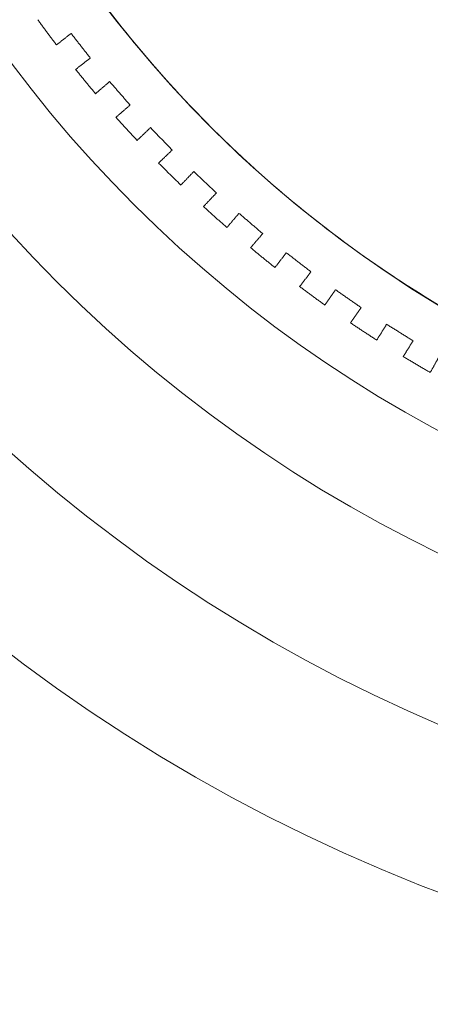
# Model space of a CAD drawing. Header units: millimetres. Extents: x -13921 to -12971, y -5231 to -4681.
# Tile 2 of 16: x -13811 to -13745, y -5231 to -5073. Entities that reach past the tile are written whole.
import ezdxf

# ---------------------------------------------------------------- set-up
doc = ezdxf.new("R2010")
doc.units = ezdxf.units.MM
doc.header["$MEASUREMENT"] = 0
doc.layers.add('Default', color=7, linetype='Continuous', lineweight=18, true_color=0x000000)

msp = doc.modelspace()

# ---------------------------------------------------------------- linework, layer by layer
at = {"layer": 'Default'}
for centre, radius in [((-13646.21, -4956.36, 411.21), 274.99), ((-13646.21, -4956.36, 417.21), 274.99), ((-13646.21, -4956.36, 414.21), 274.99), ((-13646.21, -4956.36, 404.71), 250), ((-13646.21, -4956.36, 398.21), 225), ((-13646.21, -4956.36, 398.21), 207.5), ((-13646.21, -4956.36, 392.4), 190), ((-13646.21, -4956.36, 395.3), 190), ((-13646.21, -4956.36, 398.21), 190), ((-13646.21, -4956.36, 417.21), 137.5)]:
    msp.add_arc(centre, radius, 90, 270, dxfattribs=at)
for points, weights, knots in [([(-13246.19, -4766.36, 23.11), (-13056.19, -4766.36, 23.11), (-13056.19, -4956.36, 23.11), (-13056.19, -5146.36, 23.11), (-13246.19, -5146.36, 23.11), (-13446.19, -5146.36, 23.11), (-13646.19, -5146.36, 23.11), (-13836.19, -5146.36, 23.11), (-13836.19, -4956.36, 23.11), (-13836.19, -4766.36, 23.11), (-13646.19, -4766.36, 23.11), (-13446.19, -4766.36, 23.11), (-13246.19, -4766.36, 23.11)], [1, 0.707106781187, 1, 0.707106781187, 1, 1, 1, 0.707106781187, 1, 0.707106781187, 1, 1, 1], [-2056.637061, -2056.637061, -2056.637061, -1742.477796, -1742.477796, -1428.318531, -1428.318531, -1028.318531, -1028.318531, -714.159265, -714.159265, -400, -400, 0, 0, 0]), ([(-13246.19, -4766.36, 398.12), (-13056.19, -4766.36, 398.12), (-13056.19, -4956.36, 398.12), (-13056.19, -5146.36, 398.12), (-13246.19, -5146.36, 398.12), (-13446.19, -5146.36, 398.12), (-13646.19, -5146.36, 398.12), (-13836.19, -5146.36, 398.12), (-13836.19, -4956.36, 398.12), (-13836.19, -4766.36, 398.12), (-13646.19, -4766.36, 398.12), (-13446.19, -4766.36, 398.12), (-13246.19, -4766.36, 398.12)], [1, 0.707106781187, 1, 0.707106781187, 1, 1, 1, 0.707106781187, 1, 0.707106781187, 1, 1, 1], [-2056.637061, -2056.637061, -2056.637061, -1742.477796, -1742.477796, -1428.318531, -1428.318531, -1028.318531, -1028.318531, -714.159265, -714.159265, -400, -400, 0, 0, 0]), ([(-13246.19, -4766.36, 210.61), (-13446.19, -4766.36, 210.61), (-13646.19, -4766.36, 210.61), (-13836.19, -4766.36, 210.61), (-13836.19, -4956.36, 210.61), (-13836.19, -5146.36, 210.61), (-13646.19, -5146.36, 210.61), (-13446.19, -5146.36, 210.61), (-13246.19, -5146.36, 210.61), (-13056.19, -5146.36, 210.61), (-13056.19, -4956.36, 210.61), (-13056.19, -4766.36, 210.61), (-13246.19, -4766.36, 210.61)], [1, 1, 1, 0.707106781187, 1, 0.707106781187, 1, 1, 1, 0.707106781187, 1, 0.707106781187, 1], [0, 0, 0, 400, 400, 714.159265, 714.159265, 1028.318531, 1028.318531, 1428.318531, 1428.318531, 1742.477796, 1742.477796, 2056.637061, 2056.637061, 2056.637061]), ([(-13646.19, -4766.36, 13.17), (-13836.19, -4766.36, 13.17), (-13836.19, -4956.36, 13.17), (-13836.19, -5146.36, 13.17), (-13646.19, -5146.36, 13.17)], [1, 0.707106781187, 1, 0.707106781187, 1], [400, 400, 400, 714.159265, 714.159265, 1028.318531, 1028.318531, 1028.318531]), ([(-13646.19, -4766.36, 28.17), (-13836.19, -4766.36, 28.17), (-13836.19, -4956.36, 28.17), (-13836.19, -5146.36, 28.17), (-13646.19, -5146.36, 28.17)], [1, 0.707106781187, 1, 0.707106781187, 1], [400, 400, 400, 714.159265, 714.159265, 1028.318531, 1028.318531, 1028.318531])]:
    msp.add_rational_spline(points, weights, degree=2, knots=knots, dxfattribs=at)
for points, weights in [([(-13808.38, -5073.38, 23.11), (-13806.91, -5075.42, 23.11), (-13805.39, -5077.42, 23.11)], [0.859066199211, 0.85819888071, 0.857468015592]), ([(-13808.38, -5073.38, 398.12), (-13806.91, -5075.42, 398.12), (-13805.39, -5077.42, 398.12)], [0.859066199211, 0.85819888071, 0.857468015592]), ([(-13805.39, -5077.42, 210.61), (-13806.91, -5075.42, 210.61), (-13808.38, -5073.38, 210.61)], [0.857468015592, 0.85819888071, 0.859066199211]), ([(-13802.31, -5081.36, 23.11), (-13800.74, -5083.33, 23.11), (-13799.12, -5085.25, 23.11)], [0.856151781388, 0.855558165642, 0.855100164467]), ([(-13802.31, -5081.36, 398.12), (-13800.74, -5083.33, 398.12), (-13799.12, -5085.25, 398.12)], [0.856151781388, 0.855558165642, 0.855100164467]), ([(-13799.12, -5085.25, 210.61), (-13800.74, -5083.33, 210.61), (-13802.31, -5081.36, 210.61)], [0.855100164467, 0.855558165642, 0.856151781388]), ([(-13795.85, -5089.03, 23.11), (-13794.18, -5090.91, 23.11), (-13792.47, -5092.75, 23.11)], [0.854324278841, 0.85400153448, 0.853813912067]), ([(-13795.85, -5089.03, 398.12), (-13794.18, -5090.91, 398.12), (-13792.47, -5092.75, 398.12)], [0.854324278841, 0.85400153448, 0.853813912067]), ([(-13792.47, -5092.75, 210.61), (-13794.18, -5090.91, 210.61), (-13795.85, -5089.03, 210.61)], [0.853813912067, 0.85400153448, 0.854324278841]), ([(-13789.01, -5096.37, 23.11), (-13787.25, -5098.16, 23.11), (-13785.45, -5099.91, 23.11)], [0.853574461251, 0.853521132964, 0.853602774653]), ([(-13789.01, -5096.37, 398.12), (-13787.25, -5098.16, 398.12), (-13785.45, -5099.91, 398.12)], [0.853574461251, 0.853521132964, 0.853602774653]), ([(-13785.45, -5099.91, 210.61), (-13787.25, -5098.16, 210.61), (-13789.01, -5096.37, 210.61)], [0.853602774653, 0.853521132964, 0.853574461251]), ([(-13781.81, -5103.35, 23.11), (-13779.97, -5105.06, 23.11), (-13778.07, -5106.71, 23.11)], [0.853898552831, 0.85411454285, 0.854465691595]), ([(-13781.81, -5103.35, 398.12), (-13779.97, -5105.06, 398.12), (-13778.07, -5106.71, 398.12)], [0.853898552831, 0.85411454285, 0.854465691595]), ([(-13778.07, -5106.71, 210.61), (-13779.97, -5105.06, 210.61), (-13781.81, -5103.35, 210.61)], [0.854465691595, 0.85411454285, 0.853898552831]), ([(-13774.27, -5109.96, 23.11), (-13772.34, -5111.57, 23.11), (-13770.37, -5113.14, 23.11)], [0.855298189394, 0.855784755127, 0.856407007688]), ([(-13774.27, -5109.96, 398.12), (-13772.34, -5111.57, 398.12), (-13770.37, -5113.14, 398.12)], [0.855298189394, 0.855784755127, 0.856407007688]), ([(-13770.37, -5113.14, 210.61), (-13772.34, -5111.57, 210.61), (-13774.27, -5109.96, 210.61)], [0.856407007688, 0.855784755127, 0.855298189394]), ([(-13766.41, -5116.19, 23.11), (-13764.4, -5117.7, 23.11), (-13762.36, -5119.16, 23.11)], [0.857780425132, 0.858540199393, 0.859436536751]), ([(-13766.41, -5116.19, 398.12), (-13764.4, -5117.7, 398.12), (-13762.36, -5119.16, 398.12)], [0.857780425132, 0.858540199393, 0.859436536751]), ([(-13762.36, -5119.16, 210.61), (-13764.4, -5117.7, 210.61), (-13766.41, -5116.19, 210.61)], [0.859436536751, 0.858540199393, 0.857780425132]), ([(-13758.25, -5122.02, 23.11), (-13756.17, -5123.43, 23.11), (-13754.05, -5124.78, 23.11)], [0.861357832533, 0.862394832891, 0.863569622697]), ([(-13758.25, -5122.02, 398.12), (-13756.17, -5123.43, 398.12), (-13754.05, -5124.78, 398.12)], [0.861357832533, 0.862394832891, 0.863569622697]), ([(-13754.05, -5124.78, 210.61), (-13756.17, -5123.43, 210.61), (-13758.25, -5122.02, 210.61)], [0.863569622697, 0.862394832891, 0.861357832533]), ([(-13749.8, -5127.43, 23.11), (-13747.65, -5128.73, 23.11), (-13745.47, -5129.98, 23.11)], [0.866048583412, 0.867368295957, 0.868827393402]), ([(-13749.8, -5127.43, 398.12), (-13747.65, -5128.73, 398.12), (-13745.47, -5129.98, 398.12)], [0.866048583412, 0.867368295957, 0.868827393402]), ([(-13745.47, -5129.98, 210.61), (-13747.65, -5128.73, 210.61), (-13749.8, -5127.43, 210.61)], [0.868827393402, 0.867368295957, 0.866048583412])]:
    msp.add_rational_spline(points, weights, degree=2, dxfattribs=at)
for points in [[(-13805.39, -5077.42, 23.11), (-13804.21, -5076.5, 23.11), (-13803.04, -5075.58, 23.11)], [(-13805.39, -5077.42, 398.12), (-13804.21, -5076.5, 398.12), (-13803.04, -5075.58, 398.12)], [(-13803.04, -5075.58, 217.75), (-13804.21, -5076.5, 217.75), (-13805.39, -5077.42, 217.75)], [(-13805.01, -5077.12, 23.11), (-13805.01, -5077.12, 210.61), (-13805.01, -5077.12, 398.12)], [(-13803.04, -5075.58, 23.11), (-13801.5, -5077.56, 23.11), (-13799.96, -5079.53, 23.11)], [(-13803.04, -5075.58, 398.12), (-13801.5, -5077.56, 398.12), (-13799.96, -5079.53, 398.12)], [(-13803.04, -5075.58, 23.11), (-13803.04, -5075.58, 210.61), (-13803.04, -5075.58, 398.12)], [(-13799.96, -5079.53, 217.75), (-13801.5, -5077.56, 217.75), (-13803.04, -5075.58, 217.75)], [(-13805.39, -5077.42, 398.12), (-13805.39, -5077.42, 210.61), (-13805.39, -5077.42, 23.11)], [(-13801.5, -5077.56, 23.11), (-13801.5, -5077.56, 210.61), (-13801.5, -5077.56, 398.12)], [(-13799.96, -5079.53, 23.11), (-13801.14, -5080.44, 23.11), (-13802.31, -5081.36, 23.11)], [(-13799.96, -5079.53, 398.12), (-13801.14, -5080.44, 398.12), (-13802.31, -5081.36, 398.12)], [(-13802.31, -5081.36, 217.75), (-13801.14, -5080.44, 217.75), (-13799.96, -5079.53, 217.75)], [(-13799.96, -5079.53, 23.11), (-13799.96, -5079.53, 210.61), (-13799.96, -5079.53, 398.12)], [(-13802.31, -5081.36, 23.11), (-13802.31, -5081.36, 210.61), (-13802.31, -5081.36, 398.12)], [(-13801.93, -5081.06, 23.11), (-13801.93, -5081.06, 210.61), (-13801.93, -5081.06, 398.12)], [(-13799.12, -5085.25, 23.11), (-13797.99, -5084.27, 23.11), (-13796.86, -5083.3, 23.11)], [(-13799.12, -5085.25, 398.12), (-13797.99, -5084.27, 398.12), (-13796.86, -5083.3, 398.12)], [(-13796.86, -5083.3, 217.75), (-13797.99, -5084.27, 217.75), (-13799.12, -5085.25, 217.75)], [(-13796.86, -5083.3, 23.11), (-13795.23, -5085.19, 23.11), (-13793.59, -5087.08, 23.11)], [(-13796.86, -5083.3, 398.12), (-13795.23, -5085.19, 398.12), (-13793.59, -5087.08, 398.12)], [(-13796.86, -5083.3, 23.11), (-13796.86, -5083.3, 210.61), (-13796.86, -5083.3, 398.12)], [(-13793.59, -5087.08, 217.75), (-13795.23, -5085.19, 217.75), (-13796.86, -5083.3, 217.75)], [(-13798.75, -5084.93, 23.11), (-13798.75, -5084.93, 210.61), (-13798.75, -5084.93, 398.12)], [(-13799.12, -5085.25, 398.12), (-13799.12, -5085.25, 210.61), (-13799.12, -5085.25, 23.11)], [(-13795.23, -5085.19, 23.11), (-13795.23, -5085.19, 210.61), (-13795.23, -5085.19, 398.12)], [(-13793.59, -5087.08, 23.11), (-13794.72, -5088.06, 23.11), (-13795.85, -5089.03, 23.11)], [(-13793.59, -5087.08, 398.12), (-13794.72, -5088.06, 398.12), (-13795.85, -5089.03, 398.12)], [(-13795.85, -5089.03, 217.75), (-13794.72, -5088.06, 217.75), (-13793.59, -5087.08, 217.75)], [(-13793.59, -5087.08, 23.11), (-13793.59, -5087.08, 210.61), (-13793.59, -5087.08, 398.12)], [(-13795.85, -5089.03, 23.11), (-13795.85, -5089.03, 210.61), (-13795.85, -5089.03, 398.12)], [(-13795.48, -5088.71, 23.11), (-13795.48, -5088.71, 210.61), (-13795.48, -5088.71, 398.12)], [(-13792.47, -5092.75, 23.11), (-13791.39, -5091.72, 23.11), (-13790.31, -5090.69, 23.11)], [(-13792.47, -5092.75, 398.12), (-13791.39, -5091.72, 398.12), (-13790.31, -5090.69, 398.12)], [(-13790.31, -5090.69, 217.75), (-13791.39, -5091.72, 217.75), (-13792.47, -5092.75, 217.75)], [(-13790.31, -5090.69, 23.11), (-13788.58, -5092.5, 23.11), (-13786.85, -5094.3, 23.11)], [(-13790.31, -5090.69, 398.12), (-13788.58, -5092.5, 398.12), (-13786.85, -5094.3, 398.12)], [(-13790.31, -5090.69, 23.11), (-13790.31, -5090.69, 210.61), (-13790.31, -5090.69, 398.12)], [(-13786.85, -5094.3, 217.75), (-13788.58, -5092.5, 217.75), (-13790.31, -5090.69, 217.75)], [(-13792.47, -5092.75, 398.12), (-13792.47, -5092.75, 210.61), (-13792.47, -5092.75, 23.11)], [(-13792.12, -5092.42, 23.11), (-13792.12, -5092.42, 210.61), (-13792.12, -5092.42, 398.12)], [(-13788.58, -5092.5, 23.11), (-13788.58, -5092.5, 210.61), (-13788.58, -5092.5, 398.12)], [(-13786.85, -5094.3, 23.11), (-13787.93, -5095.34, 23.11), (-13789.01, -5096.37, 23.11)], [(-13786.85, -5094.3, 398.12), (-13787.93, -5095.34, 398.12), (-13789.01, -5096.37, 398.12)], [(-13789.01, -5096.37, 217.75), (-13787.93, -5095.34, 217.75), (-13786.85, -5094.3, 217.75)], [(-13786.85, -5094.3, 23.11), (-13786.85, -5094.3, 210.61), (-13786.85, -5094.3, 398.12)], [(-13788.66, -5096.03, 23.11), (-13788.66, -5096.03, 210.61), (-13788.66, -5096.03, 398.12)], [(-13789.01, -5096.37, 23.11), (-13789.01, -5096.37, 210.61), (-13789.01, -5096.37, 398.12)], [(-13785.45, -5099.91, 23.11), (-13784.42, -5098.83, 23.11), (-13783.39, -5097.75, 23.11)], [(-13785.45, -5099.91, 398.12), (-13784.42, -5098.83, 398.12), (-13783.39, -5097.75, 398.12)], [(-13783.39, -5097.75, 217.75), (-13784.42, -5098.83, 217.75), (-13785.45, -5099.91, 217.75)], [(-13783.39, -5097.75, 23.11), (-13781.58, -5099.46, 23.11), (-13779.76, -5101.18, 23.11)], [(-13783.39, -5097.75, 398.12), (-13781.58, -5099.46, 398.12), (-13779.76, -5101.18, 398.12)], [(-13783.39, -5097.75, 23.11), (-13783.39, -5097.75, 210.61), (-13783.39, -5097.75, 398.12)], [(-13779.76, -5101.18, 217.75), (-13781.58, -5099.46, 217.75), (-13783.39, -5097.75, 217.75)], [(-13785.45, -5099.91, 398.12), (-13785.45, -5099.91, 210.61), (-13785.45, -5099.91, 23.11)], [(-13785.11, -5099.56, 23.11), (-13785.11, -5099.56, 210.61), (-13785.11, -5099.56, 398.12)], [(-13781.58, -5099.46, 23.11), (-13781.58, -5099.46, 210.61), (-13781.58, -5099.46, 398.12)], [(-13779.76, -5101.18, 23.11), (-13780.79, -5102.27, 23.11), (-13781.81, -5103.35, 23.11)], [(-13779.76, -5101.18, 398.12), (-13780.79, -5102.27, 398.12), (-13781.81, -5103.35, 398.12)], [(-13781.81, -5103.35, 217.75), (-13780.79, -5102.27, 217.75), (-13779.76, -5101.18, 217.75)], [(-13779.76, -5101.18, 23.11), (-13779.76, -5101.18, 210.61), (-13779.76, -5101.18, 398.12)], [(-13781.81, -5103.35, 23.11), (-13781.81, -5103.35, 210.61), (-13781.81, -5103.35, 398.12)], [(-13781.48, -5103, 23.11), (-13781.48, -5103, 210.61), (-13781.48, -5103, 398.12)], [(-13778.07, -5106.71, 23.11), (-13777.1, -5105.58, 23.11), (-13776.13, -5104.45, 23.11)], [(-13778.07, -5106.71, 398.12), (-13777.1, -5105.58, 398.12), (-13776.13, -5104.45, 398.12)], [(-13776.13, -5104.45, 217.75), (-13777.1, -5105.58, 217.75), (-13778.07, -5106.71, 217.75)], [(-13776.13, -5104.45, 23.11), (-13774.23, -5106.07, 23.11), (-13772.33, -5107.7, 23.11)], [(-13776.13, -5104.45, 398.12), (-13774.23, -5106.07, 398.12), (-13772.33, -5107.7, 398.12)], [(-13776.13, -5104.45, 23.11), (-13776.13, -5104.45, 210.61), (-13776.13, -5104.45, 398.12)], [(-13772.33, -5107.7, 217.75), (-13774.23, -5106.07, 217.75), (-13776.13, -5104.45, 217.75)], [(-13778.07, -5106.71, 398.12), (-13778.07, -5106.71, 210.61), (-13778.07, -5106.71, 23.11)], [(-13777.76, -5106.35, 23.11), (-13777.76, -5106.35, 210.61), (-13777.76, -5106.35, 398.12)], [(-13774.23, -5106.07, 23.11), (-13774.23, -5106.07, 210.61), (-13774.23, -5106.07, 398.12)], [(-13772.33, -5107.7, 23.11), (-13773.3, -5108.83, 23.11), (-13774.27, -5109.96, 23.11)], [(-13772.33, -5107.7, 398.12), (-13773.3, -5108.83, 398.12), (-13774.27, -5109.96, 398.12)], [(-13774.27, -5109.96, 217.75), (-13773.3, -5108.83, 217.75), (-13772.33, -5107.7, 217.75)], [(-13772.33, -5107.7, 23.11), (-13772.33, -5107.7, 210.61), (-13772.33, -5107.7, 398.12)], [(-13774.27, -5109.96, 23.11), (-13774.27, -5109.96, 210.61), (-13774.27, -5109.96, 398.12)], [(-13773.96, -5109.6, 23.11), (-13773.96, -5109.6, 210.61), (-13773.96, -5109.6, 398.12)], [(-13770.37, -5113.14, 23.11), (-13769.46, -5111.96, 23.11), (-13768.55, -5110.77, 23.11)], [(-13770.37, -5113.14, 398.12), (-13769.46, -5111.96, 398.12), (-13768.55, -5110.77, 398.12)], [(-13768.55, -5110.77, 217.75), (-13769.46, -5111.96, 217.75), (-13770.37, -5113.14, 217.75)], [(-13768.55, -5110.77, 23.11), (-13766.57, -5112.3, 23.11), (-13764.59, -5113.83, 23.11)], [(-13768.55, -5110.77, 398.12), (-13766.57, -5112.3, 398.12), (-13764.59, -5113.83, 398.12)], [(-13768.55, -5110.77, 23.11), (-13768.55, -5110.77, 210.61), (-13768.55, -5110.77, 398.12)], [(-13764.59, -5113.83, 217.75), (-13766.57, -5112.3, 217.75), (-13768.55, -5110.77, 217.75)], [(-13770.37, -5113.14, 398.12), (-13770.37, -5113.14, 210.61), (-13770.37, -5113.14, 23.11)], [(-13770.08, -5112.75, 23.11), (-13770.08, -5112.75, 210.61), (-13770.08, -5112.75, 398.12)], [(-13766.57, -5112.3, 23.11), (-13766.57, -5112.3, 210.61), (-13766.57, -5112.3, 398.12)], [(-13764.59, -5113.83, 23.11), (-13765.5, -5115.01, 23.11), (-13766.41, -5116.19, 23.11)], [(-13764.59, -5113.83, 398.12), (-13765.5, -5115.01, 398.12), (-13766.41, -5116.19, 398.12)], [(-13766.41, -5116.19, 217.75), (-13765.5, -5115.01, 217.75), (-13764.59, -5113.83, 217.75)], [(-13764.59, -5113.83, 23.11), (-13764.59, -5113.83, 210.61), (-13764.59, -5113.83, 398.12)], [(-13766.41, -5116.19, 23.11), (-13766.41, -5116.19, 210.61), (-13766.41, -5116.19, 398.12)], [(-13766.12, -5115.81, 23.11), (-13766.12, -5115.81, 210.61), (-13766.12, -5115.81, 398.12)], [(-13762.36, -5119.16, 23.11), (-13761.5, -5117.94, 23.11), (-13760.65, -5116.71, 23.11)], [(-13762.36, -5119.16, 398.12), (-13761.5, -5117.94, 398.12), (-13760.65, -5116.71, 398.12)], [(-13760.65, -5116.71, 217.75), (-13761.5, -5117.94, 217.75), (-13762.36, -5119.16, 217.75)], [(-13760.65, -5116.71, 23.11), (-13758.6, -5118.14, 23.11), (-13756.55, -5119.57, 23.11)], [(-13760.65, -5116.71, 398.12), (-13758.6, -5118.14, 398.12), (-13756.55, -5119.57, 398.12)], [(-13760.65, -5116.71, 23.11), (-13760.65, -5116.71, 210.61), (-13760.65, -5116.71, 398.12)], [(-13756.55, -5119.57, 217.75), (-13758.6, -5118.14, 217.75), (-13760.65, -5116.71, 217.75)], [(-13758.6, -5118.14, 23.11), (-13758.6, -5118.14, 210.61), (-13758.6, -5118.14, 398.12)], [(-13762.36, -5119.16, 398.12), (-13762.36, -5119.16, 210.61), (-13762.36, -5119.16, 23.11)], [(-13762.08, -5118.77, 23.11), (-13762.08, -5118.77, 210.61), (-13762.08, -5118.77, 398.12)], [(-13756.55, -5119.57, 23.11), (-13757.4, -5120.79, 23.11), (-13758.25, -5122.02, 23.11)], [(-13756.55, -5119.57, 398.12), (-13757.4, -5120.79, 398.12), (-13758.25, -5122.02, 398.12)], [(-13758.25, -5122.02, 217.75), (-13757.4, -5120.79, 217.75), (-13756.55, -5119.57, 217.75)], [(-13756.55, -5119.57, 23.11), (-13756.55, -5119.57, 210.61), (-13756.55, -5119.57, 398.12)], [(-13758.25, -5122.02, 23.11), (-13758.25, -5122.02, 210.61), (-13758.25, -5122.02, 398.12)], [(-13757.97, -5121.62, 23.11), (-13757.97, -5121.62, 210.61), (-13757.97, -5121.62, 398.12)], [(-13754.05, -5124.78, 23.11), (-13753.26, -5123.52, 23.11), (-13752.47, -5122.25, 23.11)], [(-13754.05, -5124.78, 398.12), (-13753.26, -5123.52, 398.12), (-13752.47, -5122.25, 398.12)], [(-13752.47, -5122.25, 217.75), (-13753.26, -5123.52, 217.75), (-13754.05, -5124.78, 217.75)], [(-13752.47, -5122.25, 23.11), (-13750.35, -5123.57, 23.11), (-13748.23, -5124.89, 23.11)], [(-13752.47, -5122.25, 398.12), (-13750.35, -5123.57, 398.12), (-13748.23, -5124.89, 398.12)], [(-13752.47, -5122.25, 23.11), (-13752.47, -5122.25, 210.61), (-13752.47, -5122.25, 398.12)], [(-13748.23, -5124.89, 217.75), (-13750.35, -5123.57, 217.75), (-13752.47, -5122.25, 217.75)], [(-13753.79, -5124.37, 23.11), (-13753.79, -5124.37, 210.61), (-13753.79, -5124.37, 398.12)], [(-13750.35, -5123.57, 23.11), (-13750.35, -5123.57, 210.61), (-13750.35, -5123.57, 398.12)], [(-13754.05, -5124.78, 398.12), (-13754.05, -5124.78, 210.61), (-13754.05, -5124.78, 23.11)], [(-13748.23, -5124.89, 23.11), (-13749.02, -5126.16, 23.11), (-13749.8, -5127.43, 23.11)], [(-13748.23, -5124.89, 398.12), (-13749.02, -5126.16, 398.12), (-13749.8, -5127.43, 398.12)], [(-13749.8, -5127.43, 217.75), (-13749.02, -5126.16, 217.75), (-13748.23, -5124.89, 217.75)], [(-13748.23, -5124.89, 23.11), (-13748.23, -5124.89, 210.61), (-13748.23, -5124.89, 398.12)], [(-13749.8, -5127.43, 23.11), (-13749.8, -5127.43, 210.61), (-13749.8, -5127.43, 398.12)], [(-13749.55, -5127.02, 23.11), (-13749.55, -5127.02, 210.61), (-13749.55, -5127.02, 398.12)], [(-13744.02, -5127.37, 217.75), (-13744.75, -5128.67, 217.75), (-13745.47, -5129.98, 217.75)]]:
    msp.add_open_spline(points, degree=2, dxfattribs=at)

doc.saveas('drawing.dxf')
